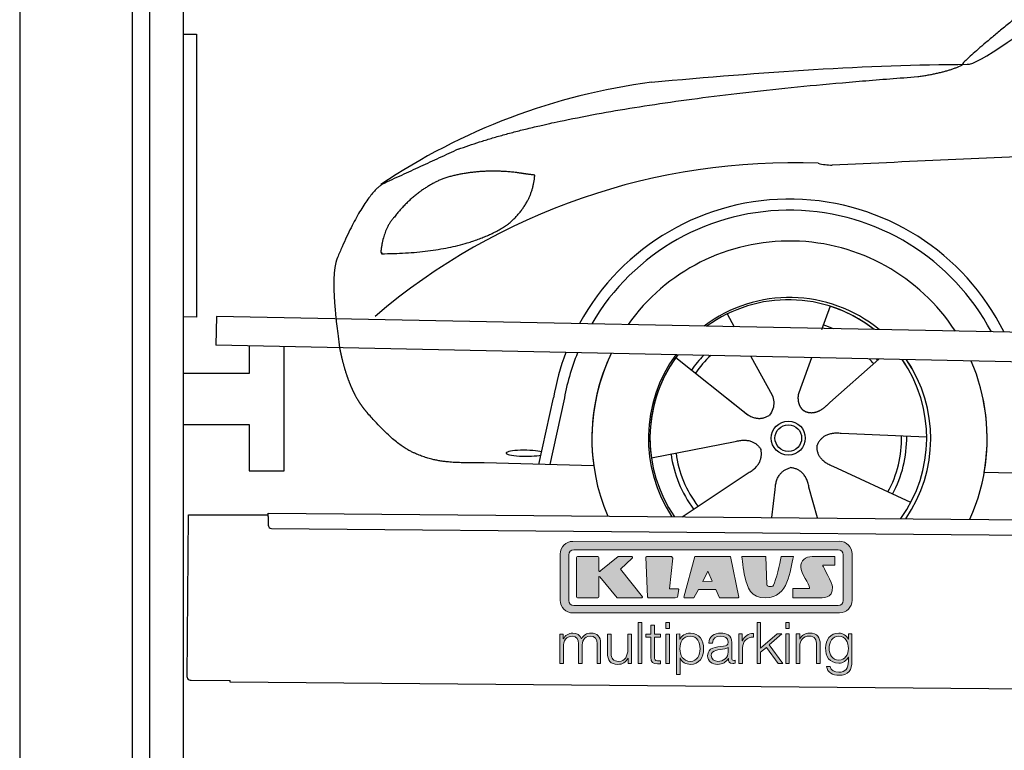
# Model space of a CAD drawing. Header units: millimetres. Extents: x -411 to 6777, y 0 to 6227.
# Tile 2 of 6: x 0 to 1744, y 3674 to 4968. Entities that reach past the tile are written whole.
import ezdxf

# ---------------------------------------------------------------- set-up
doc = ezdxf.new("R2010")
doc.units = ezdxf.units.MM
for name, color, linetype, lineweight in [('car', 10, 'Continuous', 25), ('Gebäude', 7, 'Continuous', 25), ('Logo', 7, 'Continuous', 25), ('Plattform', 7, 'Continuous', 25), ('Ständer hinten', 7, 'Continuous', 25)]:
    doc.layers.add(name, color=color, linetype=linetype, lineweight=lineweight)

# ---------------------------------------------------------------- blocks, each defined once
blk = doc.blocks.new('Car')
at = {"layer": 'car'}
for p, q in [((1394.2, 4473), (1379.5, 4431.1)), ((1212, 4457.6), (1224.8, 4435.1)), ((1212.2, 4457.6), (1224.9, 4435.1)), ((1121.7, 4379.6), (1241.3, 4286.6)), ((1254.4, 4382.9), (1292.9, 4314.6)), ((1362.1, 4381.6), (1343.1, 4327.7)), ((1481.2, 4380.2), (1395.1, 4302.7)), ((1343.1, 4327.7), (1339.4, 4317.3)), ((1203.8, 4315.7), (1250.4, 4279.5)), ((881.2, 4188.2), (905.7, 4306.1)), ((924.2, 4300.9), (900.7, 4187.9)), ((1567.2, 4242.7), (1415.9, 4247.7)), ((1080.1, 4201.6), (1228.5, 4231.8)), ((978.2, 4186.5), (783.9, 4190)), ((1540, 4126.5), (1402.2, 4189.2)), ((1135.5, 4097.8), (1251.7, 4176.5)), ((1669.8, 4181.7), (3718.8, 4147)), ((1375.5, 4097.9), (1359.7, 4152.5)), ((1294.2, 4097.8), (1299.9, 4147.4))]:
    blk.add_line(p, q, dxfattribs=at)
for radius in [30.1, 23.6]:
    blk.add_circle((1322.3, 4238.8), radius, dxfattribs=at)
for centre, radius, start, end in [((1231.3, 3755.6), 1122.3, 98.0395, 124.4377), ((1335.9, 3585.3), 1141.2, 88.2487, 130.916), ((1397.2, 4840.3), 117.4, 256.9855, 269.1884), ((1324.4, 4237.9), 424.2, 26.9197, 151.8432), ((1324.1, 4237.7), 404.8, 28.396, 150.3669), ((1324.4, 4237.9), 350, 33.4585, 145.3045), ((1324.4, 4237.9), 250, 51.0494, 127.7135), ((1322.3, 4238.8), 245, 52.2371, 126.5259), ((1322.3, 4238.8), 245, 52.2371, 72.9266), ((1322.3, 4238.8), 209.6, 68.0621, 73.3995), ((1324.4, 4237.9), 424.2, 159.4632, 170.7471), ((1324.4, 4237.9), 424.2, 159.4632, 170.7471), ((1324.1, 4237.7), 404.8, 158.434, 171.0238), ((1324.4, 4237.9), 350, 155.0104, 203.6179), ((1324.4, 4237.9), 350, 155.0104, 188.4487), ((1324.4, 4237.9), 350, 155.0104, 157.8717), ((1324.4, 4237.9), 250, 144.1237, 214.1037), ((1322.3, 4238.8), 245, 143.5289, 188.7348), ((1322.3, 4238.8), 245, 144.9266, 215.1376), ((1324.4, 4237.9), 250, 144.1237, 148.496), ((1322.3, 4238.8), 245, 143.5289, 148.0172), ((1322.3, 4238.8), 209.6, 136.2024, 145.3995), ((1322.3, 4238.8), 200.6, 133.7482, 145.5463), ((1322.3, 4238.8), 200.6, 41.6402, 44.9032), ((1322.3, 4238.8), 200.6, 41.6402, 44.9032), ((1322.3, 4238.8), 209.6, 41.655, 42.449), ((1322.3, 4238.8), 245, 30.7457, 35.1225), ((1322.3, 4238.8), 245, 324.9119, 35.1225), ((1324.4, 4237.9), 250, 30.267, 34.5277), ((1324.4, 4237.9), 250, 325.9458, 34.5277), ((1324.4, 4237.9), 350, 350.7505, 23.641), ((1324.4, 4237.9), 350, 350.7505, 23.641), ((1324.4, 4237.9), 350, 336.4317, 11.924), ((1322.3, 4238.8), 200.6, 332.1152, 1.5463), ((1322.3, 4238.8), 209.6, 332.262, 1.3995), ((1322.3, 4238.8), 209.6, 188.262, 217.3995), ((1322.3, 4238.8), 200.6, 188.1152, 217.5463)]:
    blk.add_arc(centre, radius, start, end, dxfattribs=at)
blk.add_ellipse((856.5, 4207.7), major_axis=(33.6, 0), ratio=0.157274, start_param=0.513473, end_param=5.704241, dxfattribs=at)
for points, degree in [([(1633.2, 4903.7), (1668.9, 4900.2), (1968.9, 5151.8), (2146.4, 5262.4)], 3), ([(1929.2, 5157.4), (1848.7, 5096.2), (1747.1, 5011.8), (1618.7, 4905.4), (1624.7, 4903.5)], 4), ([(1074.3, 4866.9), (1270.5, 4886.7), (1455.5, 4901.4), (1633.2, 4903.7)], 3), ([(1545.6, 4881), (1598.6, 4889.3), (1624.4, 4902.5)], 2), ([(733.2, 4745.1), (969, 4833.8), (1545.6, 4881)], 2), ([(4704.2, 4837), (3827.6, 4857.4), (1395.5, 4722.9)], 2), ([(733.2, 4745.1), (599.5, 4682)], 1), ([(709.6, 4693.8), (657.5, 4672.6), (619.9, 4622.3)], 2), ([(836.5, 4704.7), (768.8, 4711.9), (709.6, 4693.8)], 2), ([(820.2, 4611.1), (865.9, 4648.6), (869.1, 4700.4)], 2), ([(869.1, 4700.4), (851.4, 4702.3), (836.5, 4704.7)], 2), ([(599.5, 4682), (565.1, 4658.9), (521, 4551.3)], 2), ([(619.9, 4622.3), (601.8, 4602.3), (597.5, 4561)], 2), ([(598.8, 4558.7), (743.5, 4560.6), (820.2, 4611.1)], 2), ([(521, 4551.3), (514.7, 4535.4), (512.9, 4506.9), (514.2, 4474.6), (526.2, 4391.5)], 4), ([(597.5, 4561), (600.8, 4560.9), (598.8, 4558.7)], 2), ([(1241.3, 4286.6), (1264.8, 4264.9), (1288, 4278.5)], 2), ([(1415.9, 4247.7), (1384.1, 4251.4), (1373.3, 4226.8)], 2), ([(1228.5, 4231.8), (1259.1, 4240.8), (1273.9, 4218.4)], 2), ([(1402.2, 4189.2), (1372.1, 4200), (1373.3, 4226.8)], 2), ([(1251.7, 4176.5), (1279.6, 4192.2), (1273.9, 4218.4)], 2), ([(1299.9, 4147.4), (1300.8, 4179.4), (1326.7, 4186.5)], 2), ([(1359.7, 4152.5), (1353.4, 4183.8), (1326.7, 4186.5)], 2)]:
    blk.add_open_spline(points, degree=degree, dxfattribs=at)
for points, degree, knots in [([(526.2, 4391.5), (527, 4387.2), (528, 4383), (528.9, 4378.9), (529.9, 4374.8), (533.6, 4360.1), (537.7, 4346.4), (542.2, 4334), (547.2, 4322.7)], 4, [0.4914944, 0.4914944, 0.4914944, 0.4914944, 0.4914944, 0.5422469, 0.5422469, 0.5422469, 0.5422469, 0.728655, 0.728655, 0.728655, 0.728655, 0.728655]), ([(546.8, 4323.4), (548.3, 4320.2), (549.7, 4317.1), (551.1, 4314.2), (552.6, 4311.3), (558.3, 4300.2), (564.4, 4290.9), (570.7, 4283), (577.3, 4275.6)], 4, [0.7288005, 0.7288005, 0.7288005, 0.7288005, 0.7288005, 0.7843928, 0.7843928, 0.7843928, 0.7843928, 1, 1, 1, 1, 1]), ([(1292.9, 4314.6), (1294.6, 4310.6), (1295.6, 4306.6), (1295.9, 4302.7), (1296.6, 4294.1), (1294, 4286), (1288, 4278.5)], 3, [0.2167758, 0.2167758, 0.2167758, 0.2167758, 0.4600873, 0.4600873, 0.4600873, 1, 1, 1, 1]), ([(1339.4, 4317.3), (1338.8, 4314.2), (1338.6, 4311.2), (1338.7, 4308.2), (1339.1, 4305.4), (1339.9, 4299.7), (1341.9, 4294.3), (1345.5, 4289.8), (1350.5, 4286.9)], 4, [0.3191838, 0.3191838, 0.3191838, 0.3191838, 0.3191838, 0.5438253, 0.5438253, 0.5438253, 0.5438253, 1, 1, 1, 1, 1]), ([(1395.1, 4302.7), (1395.1, 4302.7), (1395.1, 4302.7), (1395.1, 4302.7), (1395.1, 4302.7), (1386.1, 4292.9), (1375.5, 4282.9), (1361.3, 4280.3), (1350.5, 4286.9)], 4, [-0.000003, -0.000003, -0.000003, -0.000003, -0.000003, 0, 0, 0, 0, 1, 1, 1, 1, 1]), ([(783.9, 4190), (759.3, 4190.4), (703.6, 4186.3), (667.5, 4199.9), (623.6, 4224.6), (577.3, 4275.6)], 4, [0, 0, 0, 0, 0, 0.597866, 1, 1, 1, 1, 1])]:
    blk.add_open_spline(points, degree=degree, knots=knots, dxfattribs=at)
blk = doc.blocks.new('KLAUS')
at = {"layer": 'Logo'}
h = blk.add_hatch(color=8, dxfattribs=at)
h.dxf.hatch_style = 2
edge = h.paths.add_edge_path()
edge.add_spline(control_points=[(3.6, 29.09), (2.88, 29.09), (2.3, 28.51), (2.3, 27.8), (2.3, 27.8), (2.3, 16.11), (2.3, 16.11), (2.3, 15.39), (2.88, 14.81), (3.6, 14.81), (3.6, 14.81), (71.16, 14.81), (71.16, 14.81), (71.88, 14.81), (72.46, 15.39), (72.46, 16.11), (72.46, 16.11), (72.46, 27.8), (72.46, 27.8), (72.46, 28.51), (71.88, 29.09), (71.16, 29.09), (71.16, 29.09), (3.6, 29.09), (3.6, 29.09), (3.6, 29.09), (3.6, 29.09), (3.6, 29.09)], knot_values=[0, 0, 0, 0, 1, 1, 1, 2, 2, 2, 3, 3, 3, 4, 4, 4, 5, 5, 5, 6, 6, 6, 7, 7, 7, 8, 8, 8, 9, 9, 9, 9], degree=3, periodic=0)
edge = h.paths.add_edge_path()
edge.add_spline(control_points=[(3.35, 31.23), (3.35, 31.23), (71.47, 31.23), (71.47, 31.23), (73.26, 31.23), (74.71, 29.77), (74.71, 27.99), (74.71, 27.99), (74.71, 16.17), (74.71, 16.17), (74.71, 14.38), (73.26, 12.93), (71.47, 12.93), (71.47, 12.93), (3.35, 12.93), (3.35, 12.93), (1.56, 12.93), (0.11, 14.38), (0.11, 16.17), (0.11, 16.17), (0.11, 27.99), (0.11, 27.99), (0.11, 29.77), (1.56, 31.23), (3.35, 31.23), (3.35, 31.23), (3.35, 31.23), (3.35, 31.23)], knot_values=[0, 0, 0, 0, 1, 1, 1, 2, 2, 2, 3, 3, 3, 4, 4, 4, 5, 5, 5, 6, 6, 6, 7, 7, 7, 8, 8, 8, 9, 9, 9, 9], degree=3, periodic=0)
h = blk.add_hatch(color=8, dxfattribs=at)
h.dxf.hatch_style = 2
edge = h.paths.add_edge_path()
edge.add_spline(control_points=[(4.5, 27.33), (4.5, 27.33), (9.7, 27.33), (9.7, 27.33), (9.84, 27.33), (9.96, 27.22), (9.96, 27.08), (9.96, 27.08), (9.96, 23.69), (9.96, 23.69), (9.96, 23.69), (9.94, 23.64), (10.04, 23.59), (10.14, 23.53), (10.2, 23.57), (10.2, 23.57), (10.2, 23.57), (10.51, 23.75), (10.51, 23.75), (10.51, 23.75), (14.94, 27.33), (14.94, 27.33), (14.94, 27.33), (18.41, 27.33), (18.41, 27.33), (18.41, 27.33), (18.49, 27.33), (18.56, 27.2), (18.65, 27.04), (18.53, 26.91), (18.53, 26.91), (18.53, 26.91), (15.49, 24.11), (15.49, 24.11), (15.49, 24.11), (21.14, 17.06), (21.14, 17.06), (21.14, 17.06), (21.13, 16.91), (21.13, 16.91), (21.08, 16.84), (20.99, 16.82), (20.99, 16.82), (20.99, 16.82), (14.7, 16.82), (14.7, 16.82), (14.7, 16.82), (10.26, 22.17), (10.26, 22.17), (10.26, 22.17), (10.19, 22.24), (10.08, 22.21), (9.97, 22.18), (9.96, 22.11), (9.96, 22.11), (9.96, 22.11), (9.96, 17.08), (9.96, 17.08), (9.96, 16.94), (9.84, 16.82), (9.7, 16.82), (9.7, 16.82), (4.5, 16.82), (4.5, 16.82), (4.36, 16.82), (4.25, 16.94), (4.25, 17.08), (4.25, 17.08), (4.25, 27.08), (4.25, 27.08), (4.25, 27.22), (4.36, 27.33), (4.5, 27.33), (4.5, 27.33), (4.5, 27.33), (4.5, 27.33)], knot_values=[0, 0, 0, 0, 1, 1, 1, 2, 2, 2, 3, 3, 3, 4, 4, 4, 5, 5, 5, 6, 6, 6, 7, 7, 7, 8, 8, 8, 9, 9, 9, 10, 10, 10, 11, 11, 11, 12, 12, 12, 13, 13, 13, 14, 14, 14, 15, 15, 15, 16, 16, 16, 17, 17, 17, 18, 18, 18, 19, 19, 19, 20, 20, 20, 21, 21, 21, 22, 22, 22, 23, 23, 23, 24, 24, 24, 25, 25, 25, 25], degree=3, periodic=0)
h = blk.add_hatch(color=8, dxfattribs=at)
h.dxf.hatch_style = 2
h.paths.add_polyline_path([(22.42, 17.06), (21.97, 27.15), (22.24, 27.33), (28.55, 27.33), (28.86, 26.97), (28.01, 19.08), (30.26, 19.07), (30.44, 18.95), (30.08, 16.95), (29.49, 16.82), (22.6, 16.82)])
h = blk.add_hatch(color=8, dxfattribs=at)
h.paths.add_polyline_path([(36.52, 21.01), (38.93, 21.01), (37.87, 23.57)])
h.paths.add_polyline_path([(34.52, 27.33), (43.65, 27.33), (45.76, 16.94), (45.57, 16.82), (40.83, 16.82), (39.89, 18.95), (35.42, 18.95), (34.27, 16.82), (31.78, 16.82), (31.66, 17)])
h = blk.add_hatch(color=8, dxfattribs=at)
h.dxf.hatch_style = 2
edge = h.paths.add_edge_path()
edge.add_spline(control_points=[(52.69, 27.32), (52.69, 27.32), (52.88, 20.14), (52.88, 20.14), (53.01, 19.89), (53.2, 19.77), (53.43, 19.71), (53.91, 19.59), (54.43, 19.57), (54.64, 20.03), (55.23, 21.34), (56.27, 25.45), (56.6, 27.33), (56.6, 27.33), (59.77, 27.33), (59.77, 27.33), (58.77, 23.9), (58.56, 16.82), (52.63, 16.76), (48.72, 16.72), (48.01, 19.35), (47.27, 22.24), (46.89, 23.68), (46.54, 27.33), (46.54, 27.33), (46.54, 27.33), (52.69, 27.32), (52.69, 27.32), (52.69, 27.32), (52.69, 27.32), (52.69, 27.32)], knot_values=[0, 0, 0, 0, 1, 1, 1, 2, 2, 2, 3, 3, 3, 4, 4, 4, 5, 5, 5, 6, 6, 6, 7, 7, 7, 8, 8, 8, 9, 9, 9, 10, 10, 10, 10], degree=3, periodic=0)
h = blk.add_hatch(color=8, dxfattribs=at)
h.dxf.hatch_style = 2
edge = h.paths.add_edge_path()
edge.add_spline(control_points=[(64.46, 27.33), (64.46, 27.33), (70.31, 27.33), (70.31, 27.33), (70.31, 26.52), (70.31, 26.02), (70.31, 25.12), (70.31, 25.12), (67.3, 25.12), (67.3, 25.12), (67.24, 25.04), (67.25, 25.11), (67.25, 24.91), (67.25, 24.88), (69.73, 20.38), (69.73, 19.57), (69.73, 16.4), (67.22, 16.81), (65.9, 16.82), (65.9, 16.82), (59.59, 16.82), (59.59, 16.82), (59.59, 17.76), (59.59, 18.23), (59.59, 19.14), (59.59, 19.14), (63.75, 19.14), (63.75, 19.14), (63.82, 19.22), (63.81, 19.11), (63.81, 19.31), (63.81, 20.32), (61.58, 23.06), (61.58, 24.63), (61.58, 26.33), (62.83, 27.34), (64.46, 27.33), (64.46, 27.33), (64.46, 27.33), (64.46, 27.33)], knot_values=[0, 0, 0, 0, 1, 1, 1, 2, 2, 2, 3, 3, 3, 4, 4, 4, 5, 5, 5, 6, 6, 6, 7, 7, 7, 8, 8, 8, 9, 9, 9, 10, 10, 10, 11, 11, 11, 12, 12, 12, 13, 13, 13, 13], degree=3, periodic=0)
h = blk.add_hatch(color=30, dxfattribs=at)
h.dxf.hatch_style = 2
h.paths.add_polyline_path([(20.07, 0), (20.99, 0), (20.99, 10.45), (20.07, 10.45)])
h = blk.add_hatch(color=30, dxfattribs=at)
h.paths.add_polyline_path([(27.1, 0), (28.03, 0), (28.03, 7.55), (27.1, 7.55)])
h.paths.add_polyline_path([(27.1, 8.98), (28.03, 8.98), (28.03, 10.45), (27.1, 10.45)])
h = blk.add_hatch(color=30, dxfattribs=at)
h.dxf.hatch_style = 2
h.paths.add_polyline_path([(50.4, 0), (51.32, 0), (51.32, 2.87), (52.82, 4.11), (55.8, 0), (56.96, 0), (53.52, 4.76), (56.74, 7.55), (55.51, 7.55), (51.32, 3.89), (51.32, 10.45), (50.4, 10.45)])
h = blk.add_hatch(color=30, dxfattribs=at)
h.paths.add_polyline_path([(57.74, 0), (58.66, 0), (58.66, 7.55), (57.74, 7.55)])
h.paths.add_polyline_path([(57.74, 8.98), (58.66, 8.98), (58.66, 10.45), (57.74, 10.45)])
h = blk.add_hatch(color=30, dxfattribs=at)
h.dxf.hatch_style = 2
edge = h.paths.add_edge_path()
edge.add_spline(control_points=[(0, 0), (0, 0), (0.92, 0), (0.92, 0), (0.92, 0), (0.92, 4.22), (0.92, 4.22), (0.94, 5.8), (1.58, 7), (3.18, 7), (4.35, 7), (4.77, 6.15), (4.76, 5.12), (4.76, 5.12), (4.76, 0), (4.76, 0), (4.76, 0), (5.68, 0), (5.68, 0), (5.68, 0), (5.68, 4.27), (5.68, 4.27), (5.68, 5.68), (6.14, 7), (7.73, 7), (9.05, 7), (9.52, 6.32), (9.52, 5.08), (9.52, 5.08), (9.52, 0), (9.52, 0), (9.52, 0), (10.44, 0), (10.44, 0), (10.44, 0), (10.44, 5.12), (10.44, 5.12), (10.44, 6.91), (9.59, 7.77), (7.94, 7.77), (6.94, 7.77), (5.99, 7.29), (5.54, 6.3), (5.26, 7.29), (4.36, 7.77), (3.37, 7.77), (2.17, 7.77), (1.38, 7.19), (0.89, 6.28), (0.89, 6.28), (0.85, 6.28), (0.85, 6.28), (0.85, 6.28), (0.85, 7.55), (0.85, 7.55), (0.85, 7.55), (0, 7.55), (0, 7.55), (0, 7.55), (0, 0), (0, 0), (0, 0), (0, 0), (0, 0)], knot_values=[0, 0, 0, 0, 1, 1, 1, 2, 2, 2, 3, 3, 3, 4, 4, 4, 5, 5, 5, 6, 6, 6, 7, 7, 7, 8, 8, 8, 9, 9, 9, 10, 10, 10, 11, 11, 11, 12, 12, 12, 13, 13, 13, 14, 14, 14, 15, 15, 15, 16, 16, 16, 17, 17, 17, 18, 18, 18, 19, 19, 19, 20, 20, 20, 21, 21, 21, 21], degree=3, periodic=0)
h = blk.add_hatch(color=30, dxfattribs=at)
h.dxf.hatch_style = 2
edge = h.paths.add_edge_path()
edge.add_spline(control_points=[(18.31, 7.55), (18.31, 7.55), (17.39, 7.55), (17.39, 7.55), (17.39, 7.55), (17.39, 3.59), (17.39, 3.59), (17.39, 2.05), (16.7, 0.56), (15.12, 0.56), (13.66, 0.56), (13.15, 1.27), (13.1, 2.64), (13.1, 2.64), (13.1, 7.55), (13.1, 7.55), (13.1, 7.55), (12.18, 7.55), (12.18, 7.55), (12.18, 7.55), (12.18, 2.65), (12.18, 2.65), (12.18, 0.89), (12.93, -0.22), (14.83, -0.22), (15.96, -0.22), (16.95, 0.35), (17.44, 1.36), (17.44, 1.36), (17.47, 1.36), (17.47, 1.36), (17.47, 1.36), (17.47, 0), (17.47, 0), (17.47, 0), (18.31, 0), (18.31, 0), (18.31, 0), (18.31, 7.55), (18.31, 7.55), (18.31, 7.55), (18.31, 7.55), (18.31, 7.55)], knot_values=[0, 0, 0, 0, 1, 1, 1, 2, 2, 2, 3, 3, 3, 4, 4, 4, 5, 5, 5, 6, 6, 6, 7, 7, 7, 8, 8, 8, 9, 9, 9, 10, 10, 10, 11, 11, 11, 12, 12, 12, 13, 13, 13, 14, 14, 14, 14], degree=3, periodic=0)
h = blk.add_hatch(color=30, dxfattribs=at)
h.dxf.hatch_style = 2
edge = h.paths.add_edge_path()
edge.add_spline(control_points=[(24.22, 9.82), (24.22, 9.82), (23.3, 9.82), (23.3, 9.82), (23.3, 9.82), (23.3, 7.55), (23.3, 7.55), (23.3, 7.55), (21.98, 7.55), (21.98, 7.55), (21.98, 7.55), (21.98, 6.78), (21.98, 6.78), (21.98, 6.78), (23.3, 6.78), (23.3, 6.78), (23.3, 6.78), (23.3, 1.61), (23.3, 1.61), (23.28, 0.32), (23.71, -0.09), (24.94, -0.09), (25.22, -0.09), (25.48, -0.06), (25.76, -0.06), (25.76, -0.06), (25.76, 0.73), (25.76, 0.73), (25.5, 0.7), (25.23, 0.69), (24.97, 0.69), (24.31, 0.73), (24.22, 1.08), (24.22, 1.68), (24.22, 1.68), (24.22, 6.78), (24.22, 6.78), (24.22, 6.78), (25.76, 6.78), (25.76, 6.78), (25.76, 6.78), (25.76, 7.55), (25.76, 7.55), (25.76, 7.55), (24.22, 7.55), (24.22, 7.55), (24.22, 7.55), (24.22, 9.82), (24.22, 9.82), (24.22, 9.82), (24.22, 9.82), (24.22, 9.82)], knot_values=[0, 0, 0, 0, 1, 1, 1, 2, 2, 2, 3, 3, 3, 4, 4, 4, 5, 5, 5, 6, 6, 6, 7, 7, 7, 8, 8, 8, 9, 9, 9, 10, 10, 10, 11, 11, 11, 12, 12, 12, 13, 13, 13, 14, 14, 14, 15, 15, 15, 16, 16, 16, 17, 17, 17, 17], degree=3, periodic=0)
h = blk.add_hatch(color=30, dxfattribs=at)
edge = h.paths.add_edge_path()
edge.add_spline(control_points=[(35.84, 3.78), (35.84, 2.21), (35.12, 0.56), (33.37, 0.56), (31.4, 0.56), (30.72, 2.21), (30.72, 3.78), (30.72, 5.49), (31.33, 7), (33.37, 7), (35.12, 7), (35.84, 5.34), (35.84, 3.78), (35.84, 3.78), (35.84, 3.78), (35.84, 3.78)], knot_values=[0, 0, 0, 0, 1, 1, 1, 2, 2, 2, 3, 3, 3, 4, 4, 4, 5, 5, 5, 5], degree=3, periodic=0)
edge = h.paths.add_edge_path()
edge.add_spline(control_points=[(29.79, -2.8), (29.79, -2.8), (30.72, -2.8), (30.72, -2.8), (30.72, -2.8), (30.72, 1.43), (30.72, 1.43), (30.72, 1.43), (30.74, 1.43), (30.74, 1.43), (31.14, 0.35), (32.24, -0.22), (33.37, -0.22), (35.66, -0.22), (36.76, 1.64), (36.76, 3.78), (36.76, 5.91), (35.66, 7.77), (33.37, 7.77), (32.15, 7.77), (31.1, 7.14), (30.67, 6.12), (30.67, 6.12), (30.64, 6.12), (30.64, 6.12), (30.64, 6.12), (30.64, 7.55), (30.64, 7.55), (30.64, 7.55), (29.79, 7.55), (29.79, 7.55), (29.79, 7.55), (29.79, -2.8), (29.79, -2.8), (29.79, -2.8), (29.79, -2.8), (29.79, -2.8)], knot_values=[0, 0, 0, 0, 1, 1, 1, 2, 2, 2, 3, 3, 3, 4, 4, 4, 5, 5, 5, 6, 6, 6, 7, 7, 7, 8, 8, 8, 9, 9, 9, 10, 10, 10, 11, 11, 11, 12, 12, 12, 12], degree=3, periodic=0)
h = blk.add_hatch(color=30, dxfattribs=at)
edge = h.paths.add_edge_path()
edge.add_spline(control_points=[(43.03, 2.93), (43.04, 1.45), (41.8, 0.56), (40.39, 0.56), (39.53, 0.56), (38.71, 1.13), (38.71, 2.05), (38.71, 3.53), (40.66, 3.51), (42.22, 3.79), (42.47, 3.84), (42.88, 3.91), (43, 4.13), (43, 4.13), (43.03, 4.13), (43.03, 4.13), (43.03, 4.13), (43.03, 2.93), (43.03, 2.93), (43.03, 2.93), (43.03, 2.93), (43.03, 2.93)], knot_values=[0, 0, 0, 0, 1, 1, 1, 2, 2, 2, 3, 3, 3, 4, 4, 4, 5, 5, 5, 6, 6, 6, 7, 7, 7, 7], degree=3, periodic=0)
edge = h.paths.add_edge_path()
edge.add_spline(control_points=[(39.03, 5.24), (39.06, 6.47), (39.91, 7), (41.05, 7), (42.14, 7), (43.03, 6.69), (43.03, 5.45), (43.03, 4.61), (42.6, 4.51), (41.84, 4.42), (39.85, 4.19), (37.79, 4.11), (37.79, 1.99), (37.79, 0.47), (38.93, -0.22), (40.32, -0.22), (41.77, -0.22), (42.43, 0.34), (43.07, 1.32), (43.07, 1.32), (43.1, 1.32), (43.1, 1.32), (43.1, 0.53), (43.25, 0), (44.19, 0), (44.43, 0), (44.58, 0.01), (44.79, 0.06), (44.79, 0.06), (44.79, 0.83), (44.79, 0.83), (44.71, 0.81), (44.6, 0.78), (44.49, 0.78), (44.13, 0.78), (43.95, 0.98), (43.95, 1.33), (43.95, 1.33), (43.95, 5.34), (43.95, 5.34), (43.95, 7.36), (42.5, 7.77), (41.17, 7.77), (39.44, 7.77), (38.2, 7.01), (38.11, 5.24), (38.11, 5.24), (39.03, 5.24), (39.03, 5.24), (39.03, 5.24), (39.03, 5.24), (39.03, 5.24)], knot_values=[0, 0, 0, 0, 1, 1, 1, 2, 2, 2, 3, 3, 3, 4, 4, 4, 5, 5, 5, 6, 6, 6, 7, 7, 7, 8, 8, 8, 9, 9, 9, 10, 10, 10, 11, 11, 11, 12, 12, 12, 13, 13, 13, 14, 14, 14, 15, 15, 15, 16, 16, 16, 17, 17, 17, 17], degree=3, periodic=0)
h = blk.add_hatch(color=30, dxfattribs=at)
h.dxf.hatch_style = 2
edge = h.paths.add_edge_path()
edge.add_spline(control_points=[(45.79, 0), (45.79, 0), (46.71, 0), (46.71, 0), (46.71, 0), (46.71, 4.03), (46.71, 4.03), (46.71, 5.59), (47.85, 6.82), (49.52, 6.73), (49.52, 6.73), (49.52, 7.66), (49.52, 7.66), (48.16, 7.72), (47.14, 7), (46.67, 5.78), (46.67, 5.78), (46.64, 5.78), (46.64, 5.78), (46.64, 5.78), (46.64, 7.55), (46.64, 7.55), (46.64, 7.55), (45.79, 7.55), (45.79, 7.55), (45.79, 7.55), (45.79, 0), (45.79, 0), (45.79, 0), (45.79, 0), (45.79, 0)], knot_values=[0, 0, 0, 0, 1, 1, 1, 2, 2, 2, 3, 3, 3, 4, 4, 4, 5, 5, 5, 6, 6, 6, 7, 7, 7, 8, 8, 8, 9, 9, 9, 10, 10, 10, 10], degree=3, periodic=0)
h = blk.add_hatch(color=30, dxfattribs=at)
h.dxf.hatch_style = 2
edge = h.paths.add_edge_path()
edge.add_spline(control_points=[(60.41, 0), (60.41, 0), (61.33, 0), (61.33, 0), (61.33, 0), (61.33, 4.41), (61.33, 4.41), (61.36, 5.89), (62.24, 7), (63.7, 7), (65.2, 7), (65.62, 6.02), (65.62, 4.71), (65.62, 4.71), (65.62, 0), (65.62, 0), (65.62, 0), (66.54, 0), (66.54, 0), (66.54, 0), (66.54, 4.86), (66.54, 4.86), (66.54, 6.66), (65.9, 7.77), (63.78, 7.77), (62.71, 7.77), (61.7, 7.16), (61.36, 6.25), (61.36, 6.25), (61.33, 6.25), (61.33, 6.25), (61.33, 6.25), (61.33, 7.55), (61.33, 7.55), (61.33, 7.55), (60.41, 7.55), (60.41, 7.55), (60.41, 7.55), (60.41, 0), (60.41, 0), (60.41, 0), (60.41, 0), (60.41, 0)], knot_values=[0, 0, 0, 0, 1, 1, 1, 2, 2, 2, 3, 3, 3, 4, 4, 4, 5, 5, 5, 6, 6, 6, 7, 7, 7, 8, 8, 8, 9, 9, 9, 10, 10, 10, 11, 11, 11, 12, 12, 12, 13, 13, 13, 14, 14, 14, 14], degree=3, periodic=0)
h = blk.add_hatch(color=30, dxfattribs=at)
edge = h.paths.add_edge_path()
edge.add_spline(control_points=[(71.32, 0.86), (69.62, 0.86), (68.83, 2.34), (68.83, 3.86), (68.83, 5.43), (69.56, 7), (71.32, 7), (73.06, 7), (73.75, 5.34), (73.75, 3.86), (73.75, 2.33), (72.91, 0.86), (71.32, 0.86), (71.32, 0.86), (71.32, 0.86), (71.32, 0.86)], knot_values=[0, 0, 0, 0, 1, 1, 1, 2, 2, 2, 3, 3, 3, 4, 4, 4, 5, 5, 5, 5], degree=3, periodic=0)
edge = h.paths.add_edge_path()
edge.add_spline(control_points=[(74.67, 7.55), (74.67, 7.55), (73.75, 7.55), (73.75, 7.55), (73.75, 7.55), (73.75, 6.25), (73.75, 6.25), (73.75, 6.25), (73.72, 6.25), (73.72, 6.25), (73.35, 7.09), (72.41, 7.77), (71.32, 7.77), (69.13, 7.77), (67.9, 6.05), (67.9, 3.97), (67.9, 1.82), (68.9, 0.09), (71.32, 0.09), (72.4, 0.09), (73.29, 0.72), (73.72, 1.64), (73.72, 1.64), (73.75, 1.64), (73.75, 1.64), (73.75, 1.64), (73.75, 0.61), (73.75, 0.61), (73.75, -1.23), (73.01, -2.24), (71.32, -2.24), (70.29, -2.24), (69.31, -1.85), (69.1, -0.73), (69.1, -0.73), (68.18, -0.73), (68.18, -0.73), (68.31, -2.34), (69.81, -3.02), (71.32, -3.02), (73.79, -3.02), (74.65, -1.64), (74.67, 0.61), (74.67, 0.61), (74.67, 7.55), (74.67, 7.55), (74.67, 7.55), (74.67, 7.55), (74.67, 7.55)], knot_values=[0, 0, 0, 0, 1, 1, 1, 2, 2, 2, 3, 3, 3, 4, 4, 4, 5, 5, 5, 6, 6, 6, 7, 7, 7, 8, 8, 8, 9, 9, 9, 10, 10, 10, 11, 11, 11, 12, 12, 12, 13, 13, 13, 14, 14, 14, 15, 15, 15, 16, 16, 16, 16], degree=3, periodic=0)
at = {"layer": 'Logo', "lineweight": 0}
for points in [[(22.42, 17.06), (21.97, 27.15), (22.24, 27.33), (28.55, 27.33), (28.86, 26.97), (28.01, 19.08), (30.26, 19.07), (30.44, 18.95), (30.08, 16.95), (29.49, 16.82), (22.6, 16.82), (22.42, 17.06), (22.42, 17.06)], [(34.52, 27.33), (43.65, 27.33), (45.76, 16.94), (45.57, 16.82), (40.83, 16.82), (39.89, 18.95), (35.42, 18.95), (34.27, 16.82), (31.78, 16.82), (31.66, 17), (34.52, 27.33), (34.52, 27.33)], [(36.52, 21.01), (38.93, 21.01), (37.87, 23.57), (36.52, 21.01), (36.52, 21.01)], [(20.07, 0), (20.99, 0), (20.99, 10.45), (20.07, 10.45), (20.07, 0), (20.07, 0)], [(27.1, 8.98), (28.03, 8.98), (28.03, 10.45), (27.1, 10.45), (27.1, 8.98), (27.1, 8.98)], [(50.4, 0), (51.32, 0), (51.32, 2.87), (52.82, 4.11), (55.8, 0), (56.96, 0), (53.52, 4.76), (56.74, 7.55), (55.51, 7.55), (51.32, 3.89), (51.32, 10.45), (50.4, 10.45), (50.4, 0), (50.4, 0)], [(57.74, 8.98), (58.66, 8.98), (58.66, 10.45), (57.74, 10.45), (57.74, 8.98), (57.74, 8.98)], [(27.1, 0), (28.03, 0), (28.03, 7.55), (27.1, 7.55), (27.1, 0), (27.1, 0)], [(57.74, 0), (58.66, 0), (58.66, 7.55), (57.74, 7.55), (57.74, 0), (57.74, 0)]]:
    blk.add_lwpolyline(points, dxfattribs=at)
for points, knots in [([(3.35, 31.23), (3.35, 31.23), (71.47, 31.23), (71.47, 31.23), (73.26, 31.23), (74.71, 29.77), (74.71, 27.99), (74.71, 27.99), (74.71, 16.17), (74.71, 16.17), (74.71, 14.38), (73.26, 12.93), (71.47, 12.93), (71.47, 12.93), (3.35, 12.93), (3.35, 12.93), (1.56, 12.93), (0.11, 14.38), (0.11, 16.17), (0.11, 16.17), (0.11, 27.99), (0.11, 27.99), (0.11, 29.77), (1.56, 31.23), (3.35, 31.23), (3.35, 31.23), (3.35, 31.23), (3.35, 31.23)], [0, 0, 0, 0, 1, 1, 1, 2, 2, 2, 3, 3, 3, 4, 4, 4, 5, 5, 5, 6, 6, 6, 7, 7, 7, 8, 8, 8, 9, 9, 9, 9]), ([(3.6, 29.09), (2.88, 29.09), (2.3, 28.51), (2.3, 27.8), (2.3, 27.8), (2.3, 16.11), (2.3, 16.11), (2.3, 15.39), (2.88, 14.81), (3.6, 14.81), (3.6, 14.81), (71.16, 14.81), (71.16, 14.81), (71.88, 14.81), (72.46, 15.39), (72.46, 16.11), (72.46, 16.11), (72.46, 27.8), (72.46, 27.8), (72.46, 28.51), (71.88, 29.09), (71.16, 29.09), (71.16, 29.09), (3.6, 29.09), (3.6, 29.09), (3.6, 29.09), (3.6, 29.09), (3.6, 29.09)], [0, 0, 0, 0, 1, 1, 1, 2, 2, 2, 3, 3, 3, 4, 4, 4, 5, 5, 5, 6, 6, 6, 7, 7, 7, 8, 8, 8, 9, 9, 9, 9]), ([(4.5, 27.33), (4.5, 27.33), (9.7, 27.33), (9.7, 27.33), (9.84, 27.33), (9.96, 27.22), (9.96, 27.08), (9.96, 27.08), (9.96, 23.69), (9.96, 23.69), (9.96, 23.69), (9.94, 23.64), (10.04, 23.59), (10.14, 23.53), (10.2, 23.57), (10.2, 23.57), (10.2, 23.57), (10.51, 23.75), (10.51, 23.75), (10.51, 23.75), (14.94, 27.33), (14.94, 27.33), (14.94, 27.33), (18.41, 27.33), (18.41, 27.33), (18.41, 27.33), (18.49, 27.33), (18.56, 27.2), (18.65, 27.04), (18.53, 26.91), (18.53, 26.91), (18.53, 26.91), (15.49, 24.11), (15.49, 24.11), (15.49, 24.11), (21.14, 17.06), (21.14, 17.06), (21.14, 17.06), (21.13, 16.91), (21.13, 16.91), (21.08, 16.84), (20.99, 16.82), (20.99, 16.82), (20.99, 16.82), (14.7, 16.82), (14.7, 16.82), (14.7, 16.82), (10.26, 22.17), (10.26, 22.17), (10.26, 22.17), (10.19, 22.24), (10.08, 22.21), (9.97, 22.18), (9.96, 22.11), (9.96, 22.11), (9.96, 22.11), (9.96, 17.08), (9.96, 17.08), (9.96, 16.94), (9.84, 16.82), (9.7, 16.82), (9.7, 16.82), (4.5, 16.82), (4.5, 16.82), (4.36, 16.82), (4.25, 16.94), (4.25, 17.08), (4.25, 17.08), (4.25, 27.08), (4.25, 27.08), (4.25, 27.22), (4.36, 27.33), (4.5, 27.33), (4.5, 27.33), (4.5, 27.33), (4.5, 27.33)], [0, 0, 0, 0, 1, 1, 1, 2, 2, 2, 3, 3, 3, 4, 4, 4, 5, 5, 5, 6, 6, 6, 7, 7, 7, 8, 8, 8, 9, 9, 9, 10, 10, 10, 11, 11, 11, 12, 12, 12, 13, 13, 13, 14, 14, 14, 15, 15, 15, 16, 16, 16, 17, 17, 17, 18, 18, 18, 19, 19, 19, 20, 20, 20, 21, 21, 21, 22, 22, 22, 23, 23, 23, 24, 24, 24, 25, 25, 25, 25]), ([(52.69, 27.32), (52.69, 27.32), (52.88, 20.14), (52.88, 20.14), (53.01, 19.89), (53.2, 19.77), (53.43, 19.71), (53.91, 19.59), (54.43, 19.57), (54.64, 20.03), (55.23, 21.34), (56.27, 25.45), (56.6, 27.33), (56.6, 27.33), (59.77, 27.33), (59.77, 27.33), (58.77, 23.9), (58.56, 16.82), (52.63, 16.76), (48.72, 16.72), (48.01, 19.35), (47.27, 22.24), (46.89, 23.68), (46.54, 27.33), (46.54, 27.33), (46.54, 27.33), (52.69, 27.32), (52.69, 27.32), (52.69, 27.32), (52.69, 27.32), (52.69, 27.32)], [0, 0, 0, 0, 1, 1, 1, 2, 2, 2, 3, 3, 3, 4, 4, 4, 5, 5, 5, 6, 6, 6, 7, 7, 7, 8, 8, 8, 9, 9, 9, 10, 10, 10, 10]), ([(64.46, 27.33), (64.46, 27.33), (70.31, 27.33), (70.31, 27.33), (70.31, 26.52), (70.31, 26.02), (70.31, 25.12), (70.31, 25.12), (67.3, 25.12), (67.3, 25.12), (67.24, 25.04), (67.25, 25.11), (67.25, 24.91), (67.25, 24.88), (69.73, 20.38), (69.73, 19.57), (69.73, 16.4), (67.22, 16.81), (65.9, 16.82), (65.9, 16.82), (59.59, 16.82), (59.59, 16.82), (59.59, 17.76), (59.59, 18.23), (59.59, 19.14), (59.59, 19.14), (63.75, 19.14), (63.75, 19.14), (63.82, 19.22), (63.81, 19.11), (63.81, 19.31), (63.81, 20.32), (61.58, 23.06), (61.58, 24.63), (61.58, 26.33), (62.83, 27.34), (64.46, 27.33), (64.46, 27.33), (64.46, 27.33), (64.46, 27.33)], [0, 0, 0, 0, 1, 1, 1, 2, 2, 2, 3, 3, 3, 4, 4, 4, 5, 5, 5, 6, 6, 6, 7, 7, 7, 8, 8, 8, 9, 9, 9, 10, 10, 10, 11, 11, 11, 12, 12, 12, 13, 13, 13, 13]), ([(0, 0), (0, 0), (0.92, 0), (0.92, 0), (0.92, 0), (0.92, 4.22), (0.92, 4.22), (0.94, 5.8), (1.58, 7), (3.18, 7), (4.35, 7), (4.77, 6.15), (4.76, 5.12), (4.76, 5.12), (4.76, 0), (4.76, 0), (4.76, 0), (5.68, 0), (5.68, 0), (5.68, 0), (5.68, 4.27), (5.68, 4.27), (5.68, 5.68), (6.14, 7), (7.73, 7), (9.05, 7), (9.52, 6.32), (9.52, 5.08), (9.52, 5.08), (9.52, 0), (9.52, 0), (9.52, 0), (10.44, 0), (10.44, 0), (10.44, 0), (10.44, 5.12), (10.44, 5.12), (10.44, 6.91), (9.59, 7.77), (7.94, 7.77), (6.94, 7.77), (5.99, 7.29), (5.54, 6.3), (5.26, 7.29), (4.36, 7.77), (3.37, 7.77), (2.17, 7.77), (1.38, 7.19), (0.89, 6.28), (0.89, 6.28), (0.85, 6.28), (0.85, 6.28), (0.85, 6.28), (0.85, 7.55), (0.85, 7.55), (0.85, 7.55), (0, 7.55), (0, 7.55), (0, 7.55), (0, 0), (0, 0), (0, 0), (0, 0), (0, 0)], [0, 0, 0, 0, 1, 1, 1, 2, 2, 2, 3, 3, 3, 4, 4, 4, 5, 5, 5, 6, 6, 6, 7, 7, 7, 8, 8, 8, 9, 9, 9, 10, 10, 10, 11, 11, 11, 12, 12, 12, 13, 13, 13, 14, 14, 14, 15, 15, 15, 16, 16, 16, 17, 17, 17, 18, 18, 18, 19, 19, 19, 20, 20, 20, 21, 21, 21, 21]), ([(18.31, 7.55), (18.31, 7.55), (17.39, 7.55), (17.39, 7.55), (17.39, 7.55), (17.39, 3.59), (17.39, 3.59), (17.39, 2.05), (16.7, 0.56), (15.12, 0.56), (13.66, 0.56), (13.15, 1.27), (13.1, 2.64), (13.1, 2.64), (13.1, 7.55), (13.1, 7.55), (13.1, 7.55), (12.18, 7.55), (12.18, 7.55), (12.18, 7.55), (12.18, 2.65), (12.18, 2.65), (12.18, 0.89), (12.93, -0.22), (14.83, -0.22), (15.96, -0.22), (16.95, 0.35), (17.44, 1.36), (17.44, 1.36), (17.47, 1.36), (17.47, 1.36), (17.47, 1.36), (17.47, 0), (17.47, 0), (17.47, 0), (18.31, 0), (18.31, 0), (18.31, 0), (18.31, 7.55), (18.31, 7.55), (18.31, 7.55), (18.31, 7.55), (18.31, 7.55)], [0, 0, 0, 0, 1, 1, 1, 2, 2, 2, 3, 3, 3, 4, 4, 4, 5, 5, 5, 6, 6, 6, 7, 7, 7, 8, 8, 8, 9, 9, 9, 10, 10, 10, 11, 11, 11, 12, 12, 12, 13, 13, 13, 14, 14, 14, 14]), ([(24.22, 9.82), (24.22, 9.82), (23.3, 9.82), (23.3, 9.82), (23.3, 9.82), (23.3, 7.55), (23.3, 7.55), (23.3, 7.55), (21.98, 7.55), (21.98, 7.55), (21.98, 7.55), (21.98, 6.78), (21.98, 6.78), (21.98, 6.78), (23.3, 6.78), (23.3, 6.78), (23.3, 6.78), (23.3, 1.61), (23.3, 1.61), (23.28, 0.32), (23.71, -0.09), (24.94, -0.09), (25.22, -0.09), (25.48, -0.06), (25.76, -0.06), (25.76, -0.06), (25.76, 0.73), (25.76, 0.73), (25.5, 0.7), (25.23, 0.69), (24.97, 0.69), (24.31, 0.73), (24.22, 1.08), (24.22, 1.68), (24.22, 1.68), (24.22, 6.78), (24.22, 6.78), (24.22, 6.78), (25.76, 6.78), (25.76, 6.78), (25.76, 6.78), (25.76, 7.55), (25.76, 7.55), (25.76, 7.55), (24.22, 7.55), (24.22, 7.55), (24.22, 7.55), (24.22, 9.82), (24.22, 9.82), (24.22, 9.82), (24.22, 9.82), (24.22, 9.82)], [0, 0, 0, 0, 1, 1, 1, 2, 2, 2, 3, 3, 3, 4, 4, 4, 5, 5, 5, 6, 6, 6, 7, 7, 7, 8, 8, 8, 9, 9, 9, 10, 10, 10, 11, 11, 11, 12, 12, 12, 13, 13, 13, 14, 14, 14, 15, 15, 15, 16, 16, 16, 17, 17, 17, 17]), ([(29.79, -2.8), (29.79, -2.8), (30.72, -2.8), (30.72, -2.8), (30.72, -2.8), (30.72, 1.43), (30.72, 1.43), (30.72, 1.43), (30.74, 1.43), (30.74, 1.43), (31.14, 0.35), (32.24, -0.22), (33.37, -0.22), (35.66, -0.22), (36.76, 1.64), (36.76, 3.78), (36.76, 5.91), (35.66, 7.77), (33.37, 7.77), (32.15, 7.77), (31.1, 7.14), (30.67, 6.12), (30.67, 6.12), (30.64, 6.12), (30.64, 6.12), (30.64, 6.12), (30.64, 7.55), (30.64, 7.55), (30.64, 7.55), (29.79, 7.55), (29.79, 7.55), (29.79, 7.55), (29.79, -2.8), (29.79, -2.8), (29.79, -2.8), (29.79, -2.8), (29.79, -2.8)], [0, 0, 0, 0, 1, 1, 1, 2, 2, 2, 3, 3, 3, 4, 4, 4, 5, 5, 5, 6, 6, 6, 7, 7, 7, 8, 8, 8, 9, 9, 9, 10, 10, 10, 11, 11, 11, 12, 12, 12, 12]), ([(39.03, 5.24), (39.06, 6.47), (39.91, 7), (41.05, 7), (42.14, 7), (43.03, 6.69), (43.03, 5.45), (43.03, 4.61), (42.6, 4.51), (41.84, 4.42), (39.85, 4.19), (37.79, 4.11), (37.79, 1.99), (37.79, 0.47), (38.93, -0.22), (40.32, -0.22), (41.77, -0.22), (42.43, 0.34), (43.07, 1.32), (43.07, 1.32), (43.1, 1.32), (43.1, 1.32), (43.1, 0.53), (43.25, 0), (44.19, 0), (44.43, 0), (44.58, 0.01), (44.79, 0.06), (44.79, 0.06), (44.79, 0.83), (44.79, 0.83), (44.71, 0.81), (44.6, 0.78), (44.49, 0.78), (44.13, 0.78), (43.95, 0.98), (43.95, 1.33), (43.95, 1.33), (43.95, 5.34), (43.95, 5.34), (43.95, 7.36), (42.5, 7.77), (41.17, 7.77), (39.44, 7.77), (38.2, 7.01), (38.11, 5.24), (38.11, 5.24), (39.03, 5.24), (39.03, 5.24), (39.03, 5.24), (39.03, 5.24), (39.03, 5.24)], [0, 0, 0, 0, 1, 1, 1, 2, 2, 2, 3, 3, 3, 4, 4, 4, 5, 5, 5, 6, 6, 6, 7, 7, 7, 8, 8, 8, 9, 9, 9, 10, 10, 10, 11, 11, 11, 12, 12, 12, 13, 13, 13, 14, 14, 14, 15, 15, 15, 16, 16, 16, 17, 17, 17, 17]), ([(45.79, 0), (45.79, 0), (46.71, 0), (46.71, 0), (46.71, 0), (46.71, 4.03), (46.71, 4.03), (46.71, 5.59), (47.85, 6.82), (49.52, 6.73), (49.52, 6.73), (49.52, 7.66), (49.52, 7.66), (48.16, 7.72), (47.14, 7), (46.67, 5.78), (46.67, 5.78), (46.64, 5.78), (46.64, 5.78), (46.64, 5.78), (46.64, 7.55), (46.64, 7.55), (46.64, 7.55), (45.79, 7.55), (45.79, 7.55), (45.79, 7.55), (45.79, 0), (45.79, 0), (45.79, 0), (45.79, 0), (45.79, 0)], [0, 0, 0, 0, 1, 1, 1, 2, 2, 2, 3, 3, 3, 4, 4, 4, 5, 5, 5, 6, 6, 6, 7, 7, 7, 8, 8, 8, 9, 9, 9, 10, 10, 10, 10]), ([(60.41, 0), (60.41, 0), (61.33, 0), (61.33, 0), (61.33, 0), (61.33, 4.41), (61.33, 4.41), (61.36, 5.89), (62.24, 7), (63.7, 7), (65.2, 7), (65.62, 6.02), (65.62, 4.71), (65.62, 4.71), (65.62, 0), (65.62, 0), (65.62, 0), (66.54, 0), (66.54, 0), (66.54, 0), (66.54, 4.86), (66.54, 4.86), (66.54, 6.66), (65.9, 7.77), (63.78, 7.77), (62.71, 7.77), (61.7, 7.16), (61.36, 6.25), (61.36, 6.25), (61.33, 6.25), (61.33, 6.25), (61.33, 6.25), (61.33, 7.55), (61.33, 7.55), (61.33, 7.55), (60.41, 7.55), (60.41, 7.55), (60.41, 7.55), (60.41, 0), (60.41, 0), (60.41, 0), (60.41, 0), (60.41, 0)], [0, 0, 0, 0, 1, 1, 1, 2, 2, 2, 3, 3, 3, 4, 4, 4, 5, 5, 5, 6, 6, 6, 7, 7, 7, 8, 8, 8, 9, 9, 9, 10, 10, 10, 11, 11, 11, 12, 12, 12, 13, 13, 13, 14, 14, 14, 14]), ([(74.67, 7.55), (74.67, 7.55), (73.75, 7.55), (73.75, 7.55), (73.75, 7.55), (73.75, 6.25), (73.75, 6.25), (73.75, 6.25), (73.72, 6.25), (73.72, 6.25), (73.35, 7.09), (72.41, 7.77), (71.32, 7.77), (69.13, 7.77), (67.9, 6.05), (67.9, 3.97), (67.9, 1.82), (68.9, 0.09), (71.32, 0.09), (72.4, 0.09), (73.29, 0.72), (73.72, 1.64), (73.72, 1.64), (73.75, 1.64), (73.75, 1.64), (73.75, 1.64), (73.75, 0.61), (73.75, 0.61), (73.75, -1.23), (73.01, -2.24), (71.32, -2.24), (70.29, -2.24), (69.31, -1.85), (69.1, -0.73), (69.1, -0.73), (68.18, -0.73), (68.18, -0.73), (68.31, -2.34), (69.81, -3.02), (71.32, -3.02), (73.79, -3.02), (74.65, -1.64), (74.67, 0.61), (74.67, 0.61), (74.67, 7.55), (74.67, 7.55), (74.67, 7.55), (74.67, 7.55), (74.67, 7.55)], [0, 0, 0, 0, 1, 1, 1, 2, 2, 2, 3, 3, 3, 4, 4, 4, 5, 5, 5, 6, 6, 6, 7, 7, 7, 8, 8, 8, 9, 9, 9, 10, 10, 10, 11, 11, 11, 12, 12, 12, 13, 13, 13, 14, 14, 14, 15, 15, 15, 16, 16, 16, 16]), ([(35.84, 3.78), (35.84, 2.21), (35.12, 0.56), (33.37, 0.56), (31.4, 0.56), (30.72, 2.21), (30.72, 3.78), (30.72, 5.49), (31.33, 7), (33.37, 7), (35.12, 7), (35.84, 5.34), (35.84, 3.78), (35.84, 3.78), (35.84, 3.78), (35.84, 3.78)], [0, 0, 0, 0, 1, 1, 1, 2, 2, 2, 3, 3, 3, 4, 4, 4, 5, 5, 5, 5]), ([(71.32, 0.86), (69.62, 0.86), (68.83, 2.34), (68.83, 3.86), (68.83, 5.43), (69.56, 7), (71.32, 7), (73.06, 7), (73.75, 5.34), (73.75, 3.86), (73.75, 2.33), (72.91, 0.86), (71.32, 0.86), (71.32, 0.86), (71.32, 0.86), (71.32, 0.86)], [0, 0, 0, 0, 1, 1, 1, 2, 2, 2, 3, 3, 3, 4, 4, 4, 5, 5, 5, 5]), ([(43.03, 2.93), (43.04, 1.45), (41.8, 0.56), (40.39, 0.56), (39.53, 0.56), (38.71, 1.13), (38.71, 2.05), (38.71, 3.53), (40.66, 3.51), (42.22, 3.79), (42.47, 3.84), (42.88, 3.91), (43, 4.13), (43, 4.13), (43.03, 4.13), (43.03, 4.13), (43.03, 4.13), (43.03, 2.93), (43.03, 2.93), (43.03, 2.93), (43.03, 2.93), (43.03, 2.93)], [0, 0, 0, 0, 1, 1, 1, 2, 2, 2, 3, 3, 3, 4, 4, 4, 5, 5, 5, 6, 6, 6, 7, 7, 7, 7])]:
    blk.add_open_spline(points, degree=3, knots=knots, dxfattribs=at)
blk = doc.blocks.new('Plattform OG 6200 550')
at = {"layer": 'Plattform'}
for p, q in [((348.5, 4442), (347.5, 4391.1)), ((5482.3, 4339.6), (348.5, 4442)), ((5481.2, 4283.6), (347.5, 4391)), ((406.3, 4389.8), (406.3, 4340.8)), ((468.3, 4168.3), (468.3, 4388.5)), ((406.3, 4340.8), (289.9, 4340.7)), ((289.9, 4250.8), (406.3, 4250.8)), ((406.3, 4250.8), (406.3, 4168.3)), ((406.3, 4168.3), (463.3, 4168.3)), ((463.3, 4168.3), (468.3, 4168.3)), ((296.3, 3802.8), (298.8, 4090.8)), ((298.8, 4090.8), (440.2, 4090.6)), ((440.2, 4087.6), (440.1, 4072.6)), ((440.2, 4087.6), (440.2, 4093.6)), ((440.2, 4093.6), (5395, 4050.4)), ((446, 4066.5), (5394.8, 4023.4)), ((302.2, 3797.8), (303.5, 3797.8)), ((302.2, 3797.8), (372.7, 3797.2)), ((372.6, 3794.2), (372.7, 3797.2)), ((5437.5, 3750), (372.6, 3794.2))]:
    blk.add_line(p, q, dxfattribs=at)
for centre, start in [((446.1, 4072.5), 179.5), ((302.2, 3803.8), 189.0941)]:
    blk.add_arc(centre, 6, start, 269.5, dxfattribs=at)
at = {"layer": 'Plattform', "xscale": 6.929133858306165, "yscale": 6.929133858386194, "zscale": 6.929133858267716, "rotation": 0.011070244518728}
blk.add_blockref('KLAUS', (956.4, 3827.2), dxfattribs=at)
blk = doc.blocks.new('Ständer hinten')
at = {"layer": 'Ständer hinten'}
for p, q in [((229.9, 5062), (229.9, 2048.6)), ((289.9, 2050), (289.9, 5062)), ((289.9, 4942), (312.9, 4942)), ((312.9, 4942), (312.9, 4440.7)), ((312.9, 4440.7), (289.9, 4441))]:
    blk.add_line(p, q, dxfattribs=at)
blk = doc.blocks.new('Gebäude_340_GT185')
at = {"layer": 'Gebäude'}
for p, q in [((0, 5650), (0, 0)), ((200, 200), (200, 5450))]:
    blk.add_line(p, q, dxfattribs=at)

msp = doc.modelspace()

# ---------------------------------------------------------------- block references
msp.add_blockref('Gebäude_340_GT185', (0, 0))
at = {"layer": 'car', "rotation": 359.4752422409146}
msp.add_blockref('Car', (0, 0), dxfattribs=at)
at = {"layer": 'Plattform'}
msp.add_blockref('Plattform OG 6200 550', (0, 0), dxfattribs=at)
at = {"layer": 'Ständer hinten'}
msp.add_blockref('Ständer hinten', (0, 0), dxfattribs=at)

doc.saveas('drawing.dxf')
